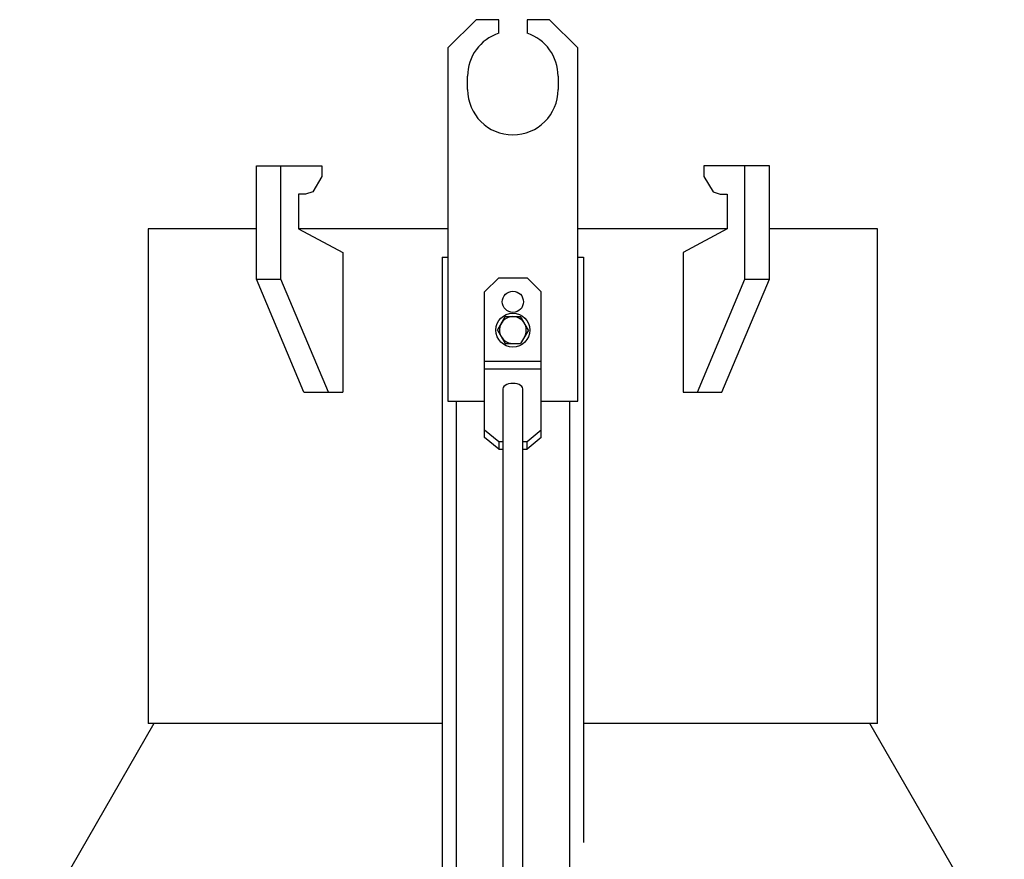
# Model space of a CAD drawing. Extents: x -348 to 349, y -339 to 847.
# Tile 3 of 3: x -348 to 349, y 253 to 847. Entities that reach past the tile are written whole.
import ezdxf

# ---------------------------------------------------------------- set-up
doc = ezdxf.new("R2010")
doc.units = 0
doc.layers.get('0').update_dxf_attribs({"linetype": 'CONTINUOUS'})

msp = doc.modelspace()

# ---------------------------------------------------------------- linework, layer by layer
at = {"color": 7, "linetype": 'CONTINUOUS'}
for p, q in [((-24.81, 846.57), (-44.81, 826.57)), ((-8.81, 846.57), (-24.81, 846.57)), ((-8.81, 836.96), (-8.81, 846.57)), ((11.19, 846.57), (11.19, 836.96)), ((27.19, 846.57), (11.19, 846.57)), ((47.19, 826.57), (27.19, 846.57)), ((-44.81, 826.57), (-44.81, 576.57)), ((47.19, 576.57), (47.19, 826.57)), ((-30.81, 797.07), (-30.81, 806.57)), ((33.19, 806.57), (33.19, 797.07)), ((-180.22, 663.07), (-180.22, 743.07)), ((-180.22, 743.07), (-133.9, 743.07)), ((-162.9, 663.07), (-162.9, 743.07)), ((-133.9, 743.07), (-133.9, 735.74)), ((182.6, 743.07), (136.28, 743.07)), ((136.28, 743.07), (136.28, 735.74)), ((165.28, 663.07), (165.28, 743.07)), ((182.6, 663.07), (182.6, 743.07)), ((-133.9, 735.74), (-140.4, 724.83)), ((136.28, 735.74), (142.78, 724.83)), ((-140.4, 724.83), (-145.4, 723.07)), ((142.78, 724.83), (147.78, 723.07)), ((-145.4, 723.07), (-150.4, 723.07)), ((-150.4, 723.07), (-150.4, 698.57)), ((147.78, 723.07), (152.78, 723.07)), ((152.78, 723.07), (152.78, 698.57)), ((-256.81, 698.57), (-256.81, 348.57)), ((-180.22, 698.57), (-256.81, 698.57)), ((-44.81, 698.57), (-150.4, 698.57)), ((-150.4, 698.57), (-119.15, 681.82)), ((152.78, 698.57), (47.19, 698.57)), ((152.78, 698.57), (121.53, 681.82)), ((259.19, 698.57), (182.6, 698.57)), ((259.19, 348.57), (259.19, 698.57)), ((-119.15, 681.82), (-119.15, 583.07)), ((-48.81, 678.57), (-48.81, 182.52)), ((-48.81, 678.57), (-44.81, 678.57)), ((47.19, 678.57), (51.19, 678.57)), ((51.19, 678.57), (51.19, 264.4)), ((121.53, 681.82), (121.53, 583.07)), ((-180.22, 663.07), (-162.9, 663.07)), ((-146.65, 583.07), (-180.22, 663.07)), ((-129.33, 583.07), (-162.9, 663.07)), ((-8.81, 664.04), (-18.81, 654.04)), ((-8.81, 664.04), (11.19, 664.04)), ((21.19, 654.04), (11.19, 664.04)), ((131.72, 583.07), (165.28, 663.07)), ((149.04, 583.07), (182.6, 663.07)), ((165.28, 663.07), (182.6, 663.07)), ((-18.81, 551.04), (-18.81, 654.04)), ((21.19, 551.04), (21.19, 654.04)), ((-9.78, 626.97), (-4.29, 636.47)), ((-4.29, 636.47), (6.68, 636.47)), ((12.16, 626.97), (6.68, 636.47)), ((-9.78, 626.97), (-4.29, 617.47)), ((12.16, 626.97), (6.68, 617.47)), ((-4.29, 617.47), (6.68, 617.47)), ((-18.81, 604.96), (21.19, 604.96)), ((-18.81, 599.51), (21.19, 599.51)), ((-5.81, 585.46), (-5.81, -31.27)), ((8.19, -31.27), (8.19, 585.46)), ((-146.65, 583.07), (-119.15, 583.07)), ((121.53, 583.07), (149.04, 583.07)), ((-44.81, 576.57), (-18.81, 576.57)), ((21.19, 576.57), (47.19, 576.57)), ((-18.81, 556.49), (-8.81, 548.1)), ((-8.81, 542.66), (-18.81, 551.04)), ((11.19, 548.1), (21.19, 556.49)), ((21.19, 551.04), (11.19, 542.66)), ((-8.81, 548.1), (-8.81, 542.66)), ((-8.81, 548.1), (-5.81, 548.1)), ((8.19, 548.1), (11.19, 548.1)), ((11.19, 542.66), (11.19, 548.1)), ((-8.81, 542.66), (-5.81, 542.66)), ((8.19, 542.66), (11.19, 542.66)), ((-252.66, 348.57), (-347.66, 184.02)), ((-48.81, 348.57), (-256.81, 348.57)), ((259.19, 348.57), (51.19, 348.57)), ((348.79, 184.02), (253.79, 348.57))]:
    msp.add_line(p, q, dxfattribs=at)
at = {"color": 8, "linetype": 'CONTINUOUS'}
for p, q in [((-38.81, 576.57), (-38.81, -121.43)), ((41.19, 576.57), (41.19, -121.43))]:
    msp.add_line(p, q, dxfattribs=at)
at = {"color": 7, "linetype": 'CONTINUOUS', "flags": 128}
for points in [[(1.19, 589.27), (-0.36, 589.18), (-1.84, 588.9), (-3.17, 588.44), (-4.28, 587.84), (-5.11, 587.12), (-5.63, 586.31), (-5.81, 585.46)], [(8.19, 585.46), (8.02, 586.31), (7.5, 587.12), (6.67, 587.84), (5.56, 588.44), (4.23, 588.9), (2.75, 589.18), (1.19, 589.27)]]:
    msp.add_lwpolyline(points, dxfattribs=at)
at = {"color": 7, "linetype": 'CONTINUOUS'}
for centre, radius in [((1.19, 646.97), 7.5), ((1.19, 626.97), 12)]:
    msp.add_circle(centre, radius, dxfattribs=at)
for centre, radius, start, end in [((1.19, 806.57), 32, 108.20996, 180), ((1.19, 806.57), 32, 0, 71.79004), ((1.19, 797.07), 32, 180, 0), ((1.19, 626.97), 9.5, 330, 270)]:
    msp.add_arc(centre, radius, start, end, dxfattribs=at)

doc.saveas('drawing.dxf')
